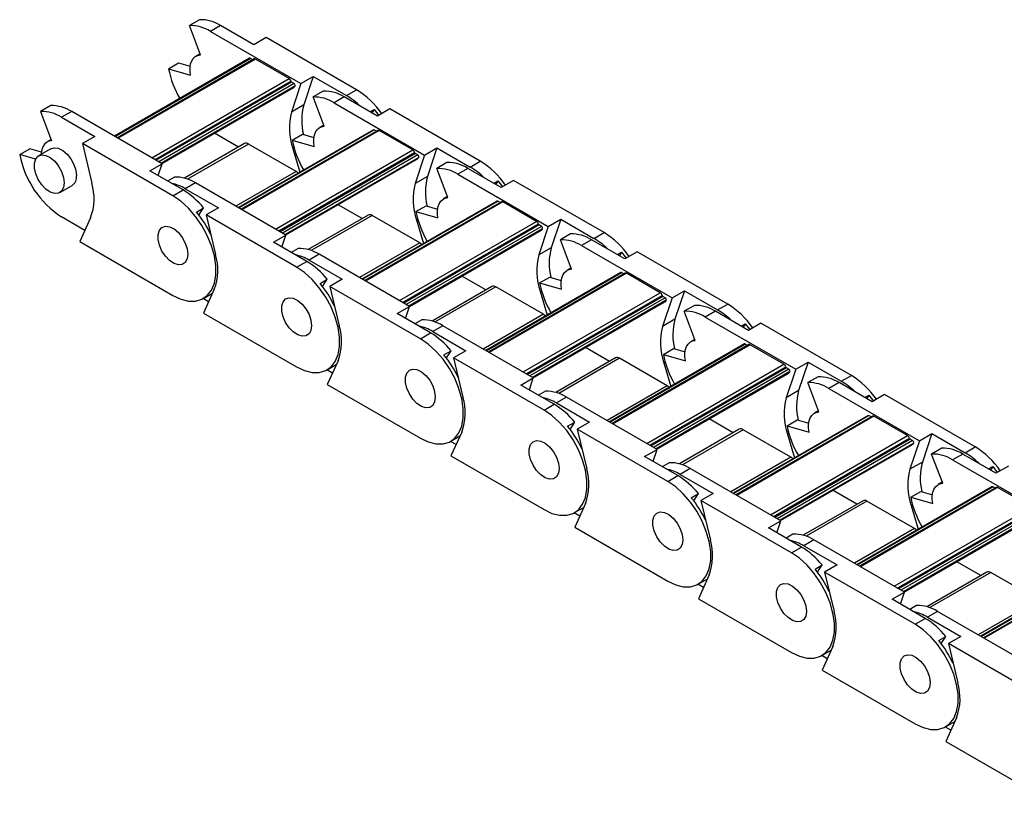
# Model space of a CAD drawing. Header units: millimetres. Extents: x 19 to 819, y 19 to 629.
# Tile 5 of 9: x 604 to 660, y 524 to 568. Entities that reach past the tile are written whole.
import ezdxf

# ---------------------------------------------------------------- set-up
doc = ezdxf.new("R2010")
doc.units = ezdxf.units.MM
doc.header["$LTSCALE"] = 3

msp = doc.modelspace()

# ---------------------------------------------------------------- linework, layer by layer
for p, q in [((614.61, 567.896), (614.037, 567.566)), ((614.663, 565.911), (614.037, 567.566)), ((615.799, 567.567), (615.227, 567.237)), ((615.227, 567.237), (620.348, 564.28)), ((617.678, 566.482), (615.799, 567.567)), ((618.379, 566.887), (617.678, 566.482)), ((623.5, 563.93), (618.379, 566.887)), ((617.447, 565.713), (609.808, 561.303)), ((609.834, 561.288), (617.492, 565.708)), ((617.697, 565.677), (609.964, 561.212)), ((617.772, 565.669), (610.008, 561.187)), ((614.641, 565.969), (614.409, 565.836)), ((617.622, 565.633), (617.492, 565.708)), ((619.681, 564.567), (617.772, 565.669)), ((612.856, 565.123), (613.429, 565.453)), ((612.856, 565.123), (614.101, 564.762)), ((613.429, 565.453), (614.081, 565.265)), ((611.917, 560.085), (619.681, 564.567)), ((612.095, 559.982), (619.783, 564.421)), ((620.348, 564.28), (621.048, 564.684)), ((621.048, 564.684), (620.513, 563.071)), ((621.048, 564.684), (622.927, 563.6)), ((619.824, 564.362), (612.166, 559.941)), ((619.961, 564.283), (612.304, 559.862)), ((620.021, 564.149), (612.449, 559.778)), ((612.488, 559.755), (619.949, 564.062)), ((620.348, 564.28), (619.813, 562.667)), ((619.961, 564.283), (619.824, 564.362)), ((622.927, 563.6), (623.5, 563.93)), ((621.611, 563.855), (621.038, 563.525)), ((621.663, 561.869), (621.038, 563.525)), ((622.8, 563.526), (622.227, 563.195)), ((624.679, 562.441), (622.8, 563.526)), ((606.189, 563.035), (605.616, 562.704)), ((620.513, 563.071), (619.813, 562.667)), ((622.227, 563.195), (627.348, 560.239)), ((624.259, 562.683), (624.494, 562.819)), ((624.494, 562.819), (624.367, 562.621)), ((624.494, 562.819), (624.752, 562.483)), ((625.379, 562.845), (624.679, 562.441)), ((630.5, 559.889), (625.379, 562.845)), ((605.616, 562.704), (606.241, 561.049)), ((607.378, 562.706), (606.805, 562.375)), ((606.805, 562.375), (608.684, 561.29)), ((612.499, 559.749), (607.378, 562.706)), ((624.447, 561.672), (616.808, 557.262)), ((616.834, 557.246), (624.492, 561.667)), ((624.697, 561.635), (616.965, 557.171)), ((621.641, 561.928), (621.409, 561.794)), ((624.622, 561.592), (624.492, 561.667)), ((606.219, 561.108), (605.987, 560.974)), ((608.684, 561.29), (607.984, 560.886)), ((616.813, 560.687), (615.457, 561.469)), ((624.772, 561.628), (617.008, 557.146)), ((619.856, 561.081), (620.429, 561.412)), ((619.856, 561.081), (621.102, 560.721)), ((620.429, 561.412), (621.082, 561.223)), ((626.682, 560.526), (624.772, 561.628)), ((604.434, 560.261), (605.007, 560.592)), ((605.66, 560.403), (605.007, 560.592)), ((606.205, 560.597), (605.505, 560.193)), ((613.105, 557.93), (607.984, 560.886)), ((607.984, 560.886), (608.518, 558.655)), ((617.155, 560.884), (613.766, 558.928)), ((617.38, 560.862), (613.935, 558.873)), ((620.074, 559.306), (617.38, 560.862)), ((618.918, 556.044), (626.682, 560.526)), ((619.885, 560.61), (619.958, 560.652)), ((619.885, 560.61), (620.284, 559.268)), ((627.348, 560.239), (628.048, 560.643)), ((628.048, 560.643), (627.514, 559.029)), ((628.048, 560.643), (629.927, 559.558)), ((605.331, 560.002), (604.434, 560.261)), ((619.095, 555.941), (626.783, 560.38)), ((626.824, 560.321), (619.166, 555.9)), ((626.962, 560.241), (619.304, 555.821)), ((627.021, 560.107), (619.45, 555.736)), ((619.489, 555.714), (626.949, 560.021)), ((627.348, 560.239), (626.814, 558.625)), ((626.962, 560.241), (626.824, 560.321)), ((611.799, 559.345), (612.499, 559.749)), ((612.274, 559.071), (612.499, 559.749)), ((628.611, 559.814), (628.038, 559.483)), ((628.664, 557.828), (628.038, 559.483)), ((629.8, 559.485), (629.227, 559.154)), ((631.679, 558.4), (629.8, 559.485)), ((629.927, 559.558), (630.5, 559.889)), ((613.678, 558.26), (611.799, 559.345)), ((613.189, 558.993), (612.798, 558.768)), ((620.074, 559.306), (616.67, 557.341)), ((627.514, 559.029), (626.814, 558.625)), ((629.227, 559.154), (634.348, 556.198)), ((606.705, 558.114), (607.405, 558.519)), ((614.378, 558.664), (613.805, 558.334)), ((613.805, 558.334), (615.684, 557.249)), ((619.499, 555.708), (614.378, 558.664)), ((631.26, 558.642), (631.494, 558.778)), ((631.494, 558.778), (631.367, 558.58)), ((631.494, 558.778), (631.752, 558.442)), ((632.379, 558.804), (631.679, 558.4)), ((637.5, 555.848), (632.379, 558.804)), ((613.105, 557.93), (613.678, 558.26)), ((628.642, 557.887), (628.41, 557.753)), ((614.439, 557.014), (614.842, 557.247)), ((614.579, 556.839), (614.842, 557.247)), ((615.684, 557.249), (614.984, 556.845)), ((623.813, 556.645), (622.458, 557.428)), ((631.448, 557.63), (623.808, 553.22)), ((623.835, 553.205), (631.493, 557.626)), ((631.698, 557.594), (623.965, 553.13)), ((631.773, 557.587), (624.009, 553.105)), ((626.857, 557.04), (627.429, 557.371)), ((627.429, 557.371), (628.082, 557.182)), ((631.623, 557.551), (631.493, 557.626)), ((633.682, 556.485), (631.773, 557.587)), ((608.128, 555.977), (606.805, 556.741)), ((608.447, 556.681), (607.838, 555.336)), ((620.106, 553.888), (614.984, 556.845)), ((614.984, 556.845), (615.519, 554.614)), ((624.155, 556.843), (620.766, 554.886)), ((624.38, 556.82), (620.935, 554.832)), ((627.074, 555.265), (624.38, 556.82)), ((626.857, 557.04), (628.102, 556.68)), ((625.918, 552.002), (633.682, 556.485)), ((626.095, 551.9), (633.784, 556.338)), ((633.824, 556.28), (626.166, 551.859)), ((633.962, 556.2), (626.304, 551.779)), ((634.022, 556.066), (626.45, 551.695)), ((626.885, 556.569), (626.959, 556.611)), ((626.885, 556.569), (627.284, 555.227)), ((634.348, 556.198), (633.814, 554.584)), ((633.962, 556.2), (633.824, 556.28)), ((634.348, 556.198), (635.048, 556.602)), ((635.048, 556.602), (634.514, 554.988)), ((635.048, 556.602), (636.928, 555.517)), ((618.799, 555.304), (619.499, 555.708)), ((619.274, 555.029), (619.499, 555.708)), ((626.489, 551.673), (633.95, 555.98)), ((635.611, 555.773), (635.039, 555.442)), ((636.928, 555.517), (637.5, 555.848)), ((607.838, 555.336), (613.105, 552.295)), ((620.678, 554.219), (618.799, 555.304)), ((620.189, 554.952), (619.799, 554.727)), ((627.074, 555.265), (623.67, 553.3)), ((634.514, 554.988), (633.814, 554.584)), ((635.664, 553.787), (635.039, 555.442)), ((636.8, 555.444), (636.228, 555.113)), ((636.228, 555.113), (641.349, 552.157)), ((638.68, 554.359), (636.8, 555.444)), ((621.378, 554.623), (620.806, 554.292)), ((626.5, 551.667), (621.378, 554.623)), ((638.26, 554.601), (638.495, 554.736)), ((638.495, 554.736), (638.367, 554.539)), ((638.495, 554.736), (638.753, 554.401)), ((639.38, 554.763), (638.68, 554.359)), ((644.501, 551.807), (639.38, 554.763)), ((620.106, 553.888), (620.678, 554.219)), ((620.806, 554.292), (622.685, 553.208)), ((635.642, 553.846), (635.41, 553.712)), ((630.814, 552.604), (629.458, 553.387)), ((638.448, 553.589), (630.809, 549.179)), ((630.835, 549.164), (638.493, 553.585)), ((638.698, 553.553), (630.965, 549.089)), ((638.773, 553.545), (631.009, 549.063)), ((633.857, 552.999), (634.43, 553.33)), ((634.43, 553.33), (635.083, 553.141)), ((638.623, 553.51), (638.493, 553.585)), ((640.682, 552.443), (638.773, 553.545)), ((621.439, 552.973), (621.842, 553.206)), ((621.579, 552.798), (621.842, 553.206)), ((622.685, 553.208), (621.985, 552.804)), ((627.106, 549.847), (621.985, 552.804)), ((621.985, 552.804), (622.519, 550.573)), ((631.155, 552.802), (627.767, 550.845)), ((631.38, 552.779), (627.936, 550.791)), ((634.074, 551.224), (631.38, 552.779)), ((633.857, 552.999), (635.102, 552.639)), ((614.83, 552.125), (615.35, 552.425)), ((615.447, 552.64), (614.839, 551.295)), ((632.918, 547.961), (640.682, 552.443)), ((633.096, 547.859), (640.784, 552.297)), ((640.825, 552.239), (633.167, 547.818)), ((633.886, 552.528), (633.959, 552.57)), ((633.886, 552.528), (634.284, 551.186)), ((640.963, 552.159), (640.825, 552.239)), ((641.349, 552.157), (642.049, 552.561)), ((642.049, 552.561), (641.514, 550.947)), ((642.049, 552.561), (643.928, 551.476)), ((615.128, 551.936), (614.815, 552.116)), ((625.799, 551.263), (626.5, 551.667)), ((626.275, 550.988), (626.5, 551.667)), ((640.963, 552.159), (633.305, 547.738)), ((641.022, 552.025), (633.451, 547.654)), ((633.489, 547.632), (640.95, 551.938)), ((641.349, 552.157), (640.814, 550.543)), ((642.612, 551.732), (642.039, 551.401)), ((643.928, 551.476), (644.501, 551.807)), ((614.839, 551.295), (620.106, 548.254)), ((627.679, 550.178), (625.799, 551.263)), ((634.074, 551.224), (630.67, 549.259)), ((642.664, 549.746), (642.039, 551.401)), ((643.801, 551.402), (643.228, 551.072)), ((643.228, 551.072), (648.349, 548.115)), ((645.68, 550.318), (643.801, 551.402)), ((627.19, 550.911), (626.799, 550.686)), ((628.379, 550.582), (627.806, 550.251)), ((633.5, 547.626), (628.379, 550.582)), ((641.514, 550.947), (640.814, 550.543)), ((645.26, 550.56), (645.495, 550.695)), ((645.495, 550.695), (645.368, 550.498)), ((645.495, 550.695), (645.753, 550.36)), ((646.38, 550.722), (645.68, 550.318)), ((651.501, 547.765), (646.38, 550.722)), ((627.106, 549.847), (627.679, 550.178)), ((627.806, 550.251), (629.685, 549.166)), ((645.448, 549.548), (637.809, 545.138)), ((637.835, 545.123), (645.493, 549.543)), ((645.699, 549.512), (637.966, 545.048)), ((645.774, 549.504), (638.01, 545.022)), ((642.642, 549.804), (642.411, 549.671)), ((645.624, 549.468), (645.493, 549.543)), ((647.683, 548.402), (645.774, 549.504)), ((628.44, 548.932), (628.843, 549.164)), ((628.579, 548.756), (628.843, 549.164)), ((629.685, 549.166), (628.985, 548.762)), ((637.814, 548.563), (636.459, 549.346)), ((640.857, 548.958), (641.43, 549.288)), ((640.857, 548.958), (642.103, 548.597)), ((641.43, 549.288), (642.083, 549.1)), ((621.83, 548.083), (622.35, 548.383)), ((622.448, 548.599), (621.839, 547.254)), ((634.106, 545.806), (628.985, 548.762)), ((628.985, 548.762), (629.52, 546.532)), ((638.156, 548.76), (634.767, 546.804)), ((638.381, 548.738), (634.936, 546.75)), ((641.075, 547.183), (638.381, 548.738)), ((639.919, 543.92), (647.683, 548.402)), ((640.886, 548.486), (640.959, 548.529)), ((640.886, 548.486), (641.285, 547.144)), ((648.349, 548.115), (649.049, 548.519)), ((649.049, 548.519), (648.515, 546.906)), ((649.049, 548.519), (650.928, 547.435)), ((622.129, 547.894), (621.816, 548.075)), ((640.096, 543.818), (647.784, 548.256)), ((647.825, 548.197), (640.167, 543.777)), ((647.963, 548.118), (640.305, 543.697)), ((648.022, 547.984), (640.451, 543.613)), ((640.49, 543.59), (647.95, 547.897)), ((648.349, 548.115), (647.815, 546.502)), ((647.963, 548.118), (647.825, 548.197)), ((650.928, 547.435), (651.501, 547.765)), ((621.839, 547.254), (627.106, 544.213)), ((632.8, 547.221), (633.5, 547.626)), ((634.679, 546.137), (632.8, 547.221)), ((633.275, 546.947), (633.5, 547.626)), ((641.075, 547.183), (637.671, 545.218)), ((649.612, 547.69), (649.039, 547.36)), ((649.665, 545.704), (649.039, 547.36)), ((650.801, 547.361), (650.228, 547.031)), ((652.68, 546.276), (650.801, 547.361)), ((634.19, 546.87), (633.799, 546.644)), ((648.515, 546.906), (647.815, 546.502)), ((650.228, 547.031), (655.349, 544.074)), ((652.261, 546.518), (652.495, 546.654)), ((652.495, 546.654), (652.368, 546.457)), ((652.495, 546.654), (652.753, 546.318)), ((653.38, 546.68), (652.68, 546.276)), ((658.501, 543.724), (653.38, 546.68)), ((634.106, 545.806), (634.679, 546.137)), ((635.379, 546.541), (634.806, 546.21)), ((634.806, 546.21), (636.686, 545.125)), ((640.5, 543.584), (635.379, 546.541)), ((652.449, 545.507), (644.809, 541.097)), ((644.836, 541.081), (652.494, 545.502)), ((649.643, 545.763), (649.411, 545.629)), ((652.624, 545.427), (652.494, 545.502)), ((635.44, 544.891), (635.843, 545.123)), ((635.58, 544.715), (635.843, 545.123)), ((636.686, 545.125), (635.985, 544.721)), ((644.814, 544.522), (643.459, 545.304)), ((652.699, 545.47), (644.966, 541.006)), ((652.774, 545.463), (645.01, 540.981)), ((647.858, 544.917), (648.431, 545.247)), ((648.431, 545.247), (649.083, 545.058)), ((654.683, 544.361), (652.774, 545.463)), ((629.448, 544.558), (628.839, 543.212)), ((641.107, 541.765), (635.985, 544.721)), ((635.985, 544.721), (636.52, 542.49)), ((645.156, 544.719), (641.767, 542.763)), ((645.381, 544.697), (641.937, 542.708)), ((648.075, 543.142), (645.381, 544.697)), ((647.858, 544.917), (649.103, 544.556)), ((647.886, 544.445), (647.96, 544.488)), ((647.886, 544.445), (648.285, 543.103)), ((655.349, 544.074), (656.05, 544.478)), ((656.05, 544.478), (655.515, 542.865)), ((656.05, 544.478), (657.929, 543.393)), ((629.129, 543.853), (628.816, 544.034)), ((628.831, 544.042), (629.35, 544.342)), ((646.919, 539.879), (654.683, 544.361)), ((647.096, 539.776), (654.785, 544.215)), ((654.825, 544.156), (647.167, 539.735)), ((654.963, 544.077), (647.305, 539.656)), ((655.023, 543.942), (647.451, 539.572)), ((647.49, 539.549), (654.951, 543.856)), ((655.349, 544.074), (654.815, 542.46)), ((654.963, 544.077), (654.825, 544.156)), ((639.8, 543.18), (640.5, 543.584)), ((640.276, 542.906), (640.5, 543.584)), ((656.612, 543.649), (656.04, 543.318)), ((656.665, 541.663), (656.04, 543.318)), ((657.801, 543.32), (657.229, 542.989)), ((659.681, 542.235), (657.801, 543.32)), ((657.929, 543.393), (658.501, 543.724)), ((628.839, 543.212), (634.106, 540.172)), ((641.679, 542.095), (639.8, 543.18)), ((641.19, 542.829), (640.8, 542.603)), ((648.075, 543.142), (644.671, 541.176)), ((655.515, 542.865), (654.815, 542.46)), ((657.229, 542.989), (662.35, 540.033)), ((642.379, 542.499), (641.807, 542.169)), ((641.807, 542.169), (643.686, 541.084)), ((647.501, 539.543), (642.379, 542.499)), ((659.261, 542.477), (659.496, 542.613)), ((659.496, 542.613), (659.368, 542.415)), ((659.496, 542.613), (659.754, 542.277)), ((660.381, 542.639), (659.681, 542.235)), ((641.107, 541.765), (641.679, 542.095)), ((656.643, 541.722), (656.411, 541.588)), ((642.44, 540.849), (642.843, 541.082)), ((642.58, 540.674), (642.843, 541.082)), ((643.686, 541.084), (642.986, 540.68)), ((651.815, 540.481), (650.459, 541.263)), ((659.449, 541.465), (651.81, 537.055)), ((651.836, 537.04), (659.494, 541.461)), ((659.699, 541.429), (651.966, 536.965)), ((659.774, 541.422), (652.01, 536.94)), ((654.858, 540.875), (655.431, 541.206)), ((655.431, 541.206), (656.084, 541.017)), ((659.624, 541.386), (659.494, 541.461)), ((661.683, 540.32), (659.774, 541.422)), ((636.448, 540.517), (635.84, 539.171)), ((648.107, 537.723), (642.986, 540.68)), ((642.986, 540.68), (643.52, 538.449)), ((652.156, 540.678), (648.768, 538.721)), ((652.381, 540.656), (648.937, 538.667)), ((655.076, 539.1), (652.381, 540.656)), ((654.858, 540.875), (656.103, 540.515)), ((636.13, 539.812), (635.817, 539.993)), ((635.831, 540.001), (636.351, 540.301)), ((653.919, 535.838), (661.683, 540.32)), ((654.097, 535.735), (661.785, 540.173)), ((661.826, 540.115), (654.168, 535.694)), ((661.964, 540.035), (654.306, 535.615)), ((654.887, 540.404), (654.96, 540.446)), ((654.887, 540.404), (655.285, 539.062)), ((646.801, 539.139), (647.501, 539.543)), ((647.276, 538.865), (647.501, 539.543)), ((662.023, 539.901), (654.452, 535.53)), ((654.491, 535.508), (661.951, 539.815)), ((635.84, 539.171), (641.107, 536.131)), ((648.68, 538.054), (646.801, 539.139)), ((655.076, 539.1), (651.672, 537.135)), ((648.191, 538.787), (647.8, 538.562)), ((649.38, 538.458), (648.807, 538.128)), ((654.501, 535.502), (649.38, 538.458)), ((648.107, 537.723), (648.68, 538.054)), ((648.807, 538.128), (650.686, 537.043)), ((658.815, 536.439), (657.46, 537.222)), ((666.449, 537.424), (658.81, 533.014)), ((658.836, 532.999), (666.494, 537.42)), ((666.7, 537.388), (658.967, 532.924)), ((666.775, 537.381), (659.011, 532.898)), ((649.441, 536.808), (649.844, 537.041)), ((649.58, 536.633), (649.844, 537.041)), ((650.686, 537.043), (649.986, 536.639)), ((655.107, 533.682), (649.986, 536.639)), ((649.986, 536.639), (650.521, 534.408)), ((659.157, 536.637), (655.768, 534.68)), ((659.382, 536.614), (655.937, 534.626)), ((662.076, 535.059), (659.382, 536.614)), ((642.832, 535.96), (643.351, 536.26)), ((643.449, 536.475), (642.84, 535.13)), ((643.13, 535.771), (642.817, 535.951)), ((653.801, 535.098), (654.501, 535.502)), ((654.276, 534.823), (654.501, 535.502)), ((642.84, 535.13), (648.107, 532.089)), ((655.68, 534.013), (653.801, 535.098)), ((662.076, 535.059), (658.672, 533.094)), ((655.191, 534.746), (654.801, 534.521)), ((656.38, 534.417), (655.807, 534.086)), ((661.501, 531.461), (656.38, 534.417)), ((655.107, 533.682), (655.68, 534.013)), ((655.807, 534.086), (657.687, 533.002)), ((656.441, 532.767), (656.844, 533)), ((656.581, 532.592), (656.844, 533)), ((657.687, 533.002), (656.987, 532.597)), ((649.832, 531.919), (650.351, 532.218)), ((650.449, 532.434), (649.84, 531.089)), ((662.108, 529.641), (656.987, 532.597)), ((656.987, 532.597), (657.521, 530.367)), ((650.13, 531.73), (649.817, 531.91)), ((649.84, 531.089), (655.107, 528.048)), ((657.449, 528.393), (656.841, 527.047)), ((657.131, 527.688), (656.818, 527.869)), ((656.832, 527.877), (657.352, 528.177)), ((656.841, 527.047), (662.108, 524.007))]:
    msp.add_line(p, q)
at = {"flags": 128}
for points in [[(614.101, 564.762), (614.073, 564.992), (614.075, 565.206), (614.107, 565.4), (614.169, 565.569), (614.257, 565.707), (614.371, 565.812), (614.508, 565.88), (614.663, 565.911)], [(621.102, 560.721), (621.074, 560.951), (621.076, 561.165), (621.108, 561.359), (621.169, 561.527), (621.258, 561.666), (621.372, 561.77), (621.508, 561.839), (621.663, 561.869)], [(606.241, 561.049), (606.086, 561.018), (605.95, 560.95), (605.836, 560.845), (605.747, 560.707), (605.686, 560.538), (605.654, 560.344), (605.65, 560.277)], [(606.205, 560.597), (606.381, 560.651), (606.616, 560.622), (606.868, 560.498), (607.115, 560.291), (607.334, 560.019), (607.506, 559.705), (607.616, 559.379), (607.653, 559.068)], [(606.953, 558.664), (606.916, 558.397), (606.806, 558.197), (606.634, 558.082), (606.415, 558.063), (606.168, 558.14), (605.916, 558.307), (605.681, 558.55), (605.483, 558.846), (605.34, 559.17), (605.266, 559.492), (605.266, 559.784), (605.34, 560.02), (605.483, 560.179), (605.681, 560.247), (605.916, 560.218), (606.168, 560.094), (606.415, 559.887), (606.634, 559.614), (606.806, 559.301), (606.916, 558.974), (606.953, 558.664)], [(620.19, 559.214), (620.136, 559.264), (620.074, 559.306)], [(613.105, 552.295), (613.553, 552.085), (613.986, 551.977), (614.389, 551.976), (614.749, 552.082), (615.052, 552.291), (615.289, 552.596), (615.452, 552.987), (615.534, 553.45), (615.534, 553.97), (615.452, 554.529), (615.289, 555.108), (615.052, 555.686), (614.749, 556.246), (614.389, 556.766), (613.986, 557.231), (613.553, 557.623), (613.105, 557.93)], [(628.102, 556.68), (628.074, 556.909), (628.076, 557.124), (628.108, 557.318), (628.169, 557.486), (628.258, 557.624), (628.372, 557.729), (628.509, 557.798), (628.664, 557.828)], [(613.954, 554.623), (613.916, 554.356), (613.806, 554.156), (613.634, 554.041), (613.415, 554.021), (613.169, 554.099), (612.916, 554.266), (612.681, 554.509), (612.483, 554.805), (612.341, 555.129), (612.266, 555.451), (612.266, 555.743), (612.341, 555.979), (612.483, 556.138), (612.681, 556.206), (612.916, 556.177), (613.169, 556.053), (613.415, 555.846), (613.634, 555.573), (613.806, 555.26), (613.916, 554.933), (613.954, 554.623)], [(613.954, 554.623), (613.916, 554.356), (613.806, 554.156), (613.634, 554.041), (613.415, 554.021), (613.169, 554.099), (612.916, 554.266), (612.681, 554.509), (612.483, 554.805), (612.341, 555.129), (612.266, 555.451), (612.266, 555.743), (612.341, 555.979), (612.483, 556.138), (612.681, 556.206), (612.916, 556.177), (613.169, 556.053), (613.415, 555.846), (613.634, 555.573), (613.806, 555.26), (613.916, 554.933), (613.954, 554.623)], [(627.19, 555.173), (627.136, 555.222), (627.074, 555.265)], [(620.106, 548.254), (620.554, 548.043), (620.987, 547.936), (621.39, 547.935), (621.749, 548.041), (622.052, 548.25), (622.289, 548.555), (622.452, 548.946), (622.535, 549.409), (622.535, 549.929), (622.452, 550.488), (622.289, 551.066), (622.052, 551.645), (621.749, 552.204), (621.39, 552.725), (620.987, 553.189), (620.554, 553.582), (620.106, 553.888)], [(635.102, 552.639), (635.074, 552.868), (635.076, 553.083), (635.108, 553.276), (635.17, 553.445), (635.258, 553.583), (635.373, 553.688), (635.509, 553.757), (635.664, 553.787)], [(620.954, 550.581), (620.916, 550.314), (620.807, 550.115), (620.635, 550), (620.416, 549.98), (620.169, 550.058), (619.917, 550.225), (619.681, 550.468), (619.484, 550.764), (619.341, 551.087), (619.267, 551.41), (619.267, 551.702), (619.341, 551.938), (619.484, 552.097), (619.681, 552.165), (619.917, 552.136), (620.169, 552.012), (620.416, 551.804), (620.635, 551.532), (620.807, 551.219), (620.916, 550.892), (620.954, 550.581)], [(620.954, 550.581), (620.916, 550.314), (620.807, 550.115), (620.635, 550), (620.416, 549.98), (620.169, 550.058), (619.917, 550.225), (619.681, 550.468), (619.484, 550.764), (619.341, 551.087), (619.267, 551.41), (619.267, 551.702), (619.341, 551.938), (619.484, 552.097), (619.681, 552.165), (619.917, 552.136), (620.169, 552.012), (620.416, 551.804), (620.635, 551.532), (620.807, 551.219), (620.916, 550.892), (620.954, 550.581)], [(634.191, 551.131), (634.137, 551.181), (634.074, 551.224)], [(627.106, 544.213), (627.554, 544.002), (627.987, 543.894), (628.39, 543.894), (628.749, 543.999), (629.053, 544.209), (629.29, 544.514), (629.452, 544.905), (629.535, 545.368), (629.535, 545.888), (629.452, 546.446), (629.29, 547.025), (629.053, 547.604), (628.749, 548.163), (628.39, 548.684), (627.987, 549.148), (627.554, 549.54), (627.106, 549.847)], [(642.103, 548.597), (642.075, 548.827), (642.077, 549.041), (642.109, 549.235), (642.17, 549.404), (642.259, 549.542), (642.373, 549.647), (642.509, 549.715), (642.664, 549.746)], [(627.954, 546.54), (627.917, 546.273), (627.807, 546.073), (627.635, 545.959), (627.416, 545.939), (627.169, 546.016), (626.917, 546.184), (626.682, 546.426), (626.484, 546.723), (626.341, 547.046), (626.267, 547.368), (626.267, 547.66), (626.341, 547.897), (626.484, 548.056), (626.682, 548.124), (626.917, 548.094), (627.169, 547.971), (627.416, 547.763), (627.635, 547.491), (627.807, 547.177), (627.917, 546.851), (627.954, 546.54)], [(627.954, 546.54), (627.917, 546.273), (627.807, 546.073), (627.635, 545.959), (627.416, 545.939), (627.169, 546.016), (626.917, 546.184), (626.682, 546.426), (626.484, 546.723), (626.341, 547.046), (626.267, 547.368), (626.267, 547.66), (626.341, 547.897), (626.484, 548.056), (626.682, 548.124), (626.917, 548.094), (627.169, 547.971), (627.416, 547.763), (627.635, 547.491), (627.807, 547.177), (627.917, 546.851), (627.954, 546.54)], [(641.191, 547.09), (641.137, 547.14), (641.075, 547.183)], [(634.106, 540.172), (634.555, 539.961), (634.988, 539.853), (635.391, 539.852), (635.75, 539.958), (636.053, 540.167), (636.29, 540.473), (636.453, 540.863), (636.535, 541.327), (636.535, 541.846), (636.453, 542.405), (636.29, 542.984), (636.053, 543.563), (635.75, 544.122), (635.391, 544.643), (634.988, 545.107), (634.555, 545.499), (634.106, 545.806)], [(649.103, 544.556), (649.075, 544.786), (649.077, 545), (649.109, 545.194), (649.17, 545.362), (649.259, 545.501), (649.373, 545.606), (649.51, 545.674), (649.665, 545.704)], [(634.955, 542.499), (634.917, 542.232), (634.807, 542.032), (634.635, 541.917), (634.416, 541.898), (634.17, 541.975), (633.917, 542.143), (633.682, 542.385), (633.484, 542.681), (633.342, 543.005), (633.267, 543.327), (633.267, 543.619), (633.342, 543.855), (633.484, 544.014), (633.682, 544.082), (633.917, 544.053), (634.17, 543.929), (634.416, 543.722), (634.635, 543.45), (634.807, 543.136), (634.917, 542.81), (634.955, 542.499)], [(634.955, 542.499), (634.917, 542.232), (634.807, 542.032), (634.635, 541.917), (634.416, 541.898), (634.17, 541.975), (633.917, 542.143), (633.682, 542.385), (633.484, 542.681), (633.342, 543.005), (633.267, 543.327), (633.267, 543.619), (633.342, 543.855), (633.484, 544.014), (633.682, 544.082), (633.917, 544.053), (634.17, 543.929), (634.416, 543.722), (634.635, 543.45), (634.807, 543.136), (634.917, 542.81), (634.955, 542.499)], [(648.191, 543.049), (648.137, 543.099), (648.075, 543.142)], [(641.107, 536.131), (641.555, 535.92), (641.988, 535.812), (642.391, 535.811), (642.75, 535.917), (643.053, 536.126), (643.29, 536.431), (643.453, 536.822), (643.536, 537.285), (643.536, 537.805), (643.453, 538.364), (643.29, 538.943), (643.053, 539.521), (642.75, 540.081), (642.391, 540.601), (641.988, 541.066), (641.555, 541.458), (641.107, 541.765)], [(656.103, 540.515), (656.075, 540.744), (656.077, 540.959), (656.109, 541.153), (656.171, 541.321), (656.259, 541.46), (656.374, 541.564), (656.51, 541.633), (656.665, 541.663)], [(641.955, 538.458), (641.917, 538.191), (641.808, 537.991), (641.636, 537.876), (641.417, 537.857), (641.17, 537.934), (640.918, 538.101), (640.682, 538.344), (640.485, 538.64), (640.342, 538.964), (640.268, 539.286), (640.268, 539.578), (640.342, 539.814), (640.485, 539.973), (640.682, 540.041), (640.918, 540.012), (641.17, 539.888), (641.417, 539.681), (641.636, 539.408), (641.808, 539.095), (641.917, 538.768), (641.955, 538.458)], [(641.955, 538.458), (641.917, 538.191), (641.808, 537.991), (641.636, 537.876), (641.417, 537.857), (641.17, 537.934), (640.918, 538.101), (640.682, 538.344), (640.485, 538.64), (640.342, 538.964), (640.268, 539.286), (640.268, 539.578), (640.342, 539.814), (640.485, 539.973), (640.682, 540.041), (640.918, 540.012), (641.17, 539.888), (641.417, 539.681), (641.636, 539.408), (641.808, 539.095), (641.917, 538.768), (641.955, 538.458)], [(655.192, 539.008), (655.138, 539.057), (655.076, 539.1)], [(648.107, 532.089), (648.555, 531.879), (648.988, 531.771), (649.391, 531.77), (649.75, 531.876), (650.054, 532.085), (650.291, 532.39), (650.453, 532.781), (650.536, 533.244), (650.536, 533.764), (650.453, 534.323), (650.291, 534.901), (650.054, 535.48), (649.75, 536.039), (649.391, 536.56), (648.988, 537.024), (648.555, 537.417), (648.107, 537.723)], [(648.956, 534.417), (648.918, 534.149), (648.808, 533.95), (648.636, 533.835), (648.417, 533.815), (648.17, 533.893), (647.918, 534.06), (647.683, 534.303), (647.485, 534.599), (647.343, 534.923), (647.268, 535.245), (647.268, 535.537), (647.343, 535.773), (647.485, 535.932), (647.683, 536), (647.918, 535.971), (648.17, 535.847), (648.417, 535.64), (648.636, 535.367), (648.808, 535.054), (648.918, 534.727), (648.956, 534.417)], [(648.956, 534.417), (648.918, 534.149), (648.808, 533.95), (648.636, 533.835), (648.417, 533.815), (648.17, 533.893), (647.918, 534.06), (647.683, 534.303), (647.485, 534.599), (647.343, 534.923), (647.268, 535.245), (647.268, 535.537), (647.343, 535.773), (647.485, 535.932), (647.683, 536), (647.918, 535.971), (648.17, 535.847), (648.417, 535.64), (648.636, 535.367), (648.808, 535.054), (648.918, 534.727), (648.956, 534.417)], [(655.107, 528.048), (655.556, 527.837), (655.989, 527.73), (656.392, 527.729), (656.751, 527.835), (657.054, 528.044), (657.291, 528.349), (657.454, 528.74), (657.536, 529.203), (657.536, 529.723), (657.454, 530.282), (657.291, 530.86), (657.054, 531.439), (656.751, 531.998), (656.392, 532.519), (655.989, 532.983), (655.556, 533.376), (655.107, 533.682)], [(655.956, 530.375), (655.918, 530.108), (655.808, 529.908), (655.636, 529.794), (655.417, 529.774), (655.171, 529.851), (654.919, 530.019), (654.683, 530.262), (654.485, 530.558), (654.343, 530.881), (654.268, 531.204), (654.268, 531.496), (654.343, 531.732), (654.485, 531.891), (654.683, 531.959), (654.919, 531.929), (655.171, 531.806), (655.417, 531.598), (655.636, 531.326), (655.808, 531.012), (655.918, 530.686), (655.956, 530.375)], [(655.956, 530.375), (655.918, 530.108), (655.808, 529.908), (655.636, 529.794), (655.417, 529.774), (655.171, 529.851), (654.919, 530.019), (654.683, 530.262), (654.485, 530.558), (654.343, 530.881), (654.268, 531.204), (654.268, 531.496), (654.343, 531.732), (654.485, 531.891), (654.683, 531.959), (654.919, 531.929), (655.171, 531.806), (655.417, 531.598), (655.636, 531.326), (655.808, 531.012), (655.918, 530.686), (655.956, 530.375)]]:
    msp.add_lwpolyline(points, dxfattribs=at)
for centre, radius, start, end in [((614.657, 565.755), 2.142, 57.7925, 91.2624), ((614.085, 565.424), 2.142, 57.7925, 91.2624), ((617.466, 565.673), 0.0436, 53.1338, 115.5558), ((617.728, 565.609), 0.0745, 53.9734, 114.7161), ((618.264, 566.205), 5.515, 191.3163, 210.1809), ((619.554, 564.37), 0.235, 12.558, 57.0724), ((619.875, 564.441), 0.094, 192.558, 237.0724), ((619.86, 564.209), 0.172, 301.1243, 339.3097), ((619.897, 564.174), 0.126, 348.3097, 59.4783), ((620.998, 559.869), 4.77, 34.6556, 58.3654), ((621.085, 561.383), 2.142, 57.7925, 91.2624), ((621.658, 561.713), 2.142, 57.7925, 91.2624), ((620.852, 560.086), 4.081, 45.644, 59.4327), ((606.236, 560.893), 2.142, 57.7925, 91.2624), ((623.746, 562.183), 3.352, 164.6409, 193.584), ((605.663, 560.562), 2.142, 57.7925, 91.2624), ((623.225, 561.756), 3.531, 165.0535, 198.9354), ((624.466, 561.632), 0.0436, 53.1338, 115.5558), ((624.729, 561.568), 0.0745, 53.9734, 114.7161), ((625.264, 562.164), 5.515, 191.3163, 210.1809), ((617.248, 560.678), 0.226, 54.3824, 114.3071), ((626.554, 560.328), 0.235, 12.558, 57.0724), ((609.744, 561.278), 5.406, 190.8461, 237.0662), ((626.875, 560.4), 0.094, 192.558, 237.0724), ((626.86, 560.168), 0.172, 301.1243, 339.3097), ((626.898, 560.133), 0.126, 348.3097, 59.4783), ((628.085, 557.341), 2.142, 57.7925, 91.2624), ((628.658, 557.672), 2.142, 57.7925, 91.2624), ((627.852, 556.045), 4.081, 45.644, 59.4327), ((627.998, 555.828), 4.77, 34.6556, 58.3654), ((607.069, 559.002), 0.588, 304.8223, 6.4898), ((613.236, 556.852), 2.142, 57.7925, 91.2624), ((630.746, 558.141), 3.352, 164.6409, 193.584), ((605.511, 557.776), 3.133, 339.5507, 16.2934), ((612.537, 556.22), 2.465, 59.0381, 78.5184), ((630.225, 557.715), 3.531, 165.0535, 198.9354), ((611.392, 554.46), 4.435, 38.938, 58.9789), ((631.466, 557.591), 0.0436, 53.1338, 115.5558), ((631.729, 557.526), 0.0745, 53.9734, 114.7161), ((609.89, 553.255), 5.901, 24.8355, 39.5695), ((624.248, 556.636), 0.226, 54.3824, 114.3071), ((632.265, 558.123), 5.515, 191.3163, 210.1809), ((633.554, 556.287), 0.235, 12.558, 57.0724), ((633.875, 556.359), 0.094, 192.558, 237.0724), ((633.861, 556.127), 0.172, 301.1243, 339.3097), ((633.898, 556.092), 0.126, 348.3097, 59.4783), ((635.659, 553.631), 2.142, 57.7925, 91.2624), ((634.852, 552.004), 4.081, 45.644, 59.4327), ((634.998, 551.786), 4.77, 34.6556, 58.3654), ((620.237, 552.81), 2.142, 57.7925, 91.2624), ((637.747, 554.1), 3.352, 164.6409, 193.584), ((635.086, 553.3), 2.142, 57.7925, 91.2624), ((612.511, 553.735), 3.133, 339.5507, 16.2934), ((619.537, 552.178), 2.465, 59.0381, 78.5184), ((637.225, 553.673), 3.531, 165.0535, 198.9354), ((618.393, 550.418), 4.435, 38.938, 58.9789), ((638.467, 553.55), 0.0436, 53.1338, 115.5558), ((638.729, 553.485), 0.0745, 53.9734, 114.7161), ((616.89, 549.214), 5.901, 24.8355, 39.5695), ((631.249, 552.595), 0.226, 54.3824, 114.3071), ((639.265, 554.081), 5.515, 191.3163, 210.1809), ((640.555, 552.246), 0.235, 12.558, 57.0724), ((640.876, 552.318), 0.094, 192.558, 237.0724), ((640.861, 552.086), 0.172, 301.1243, 339.3097), ((640.899, 552.05), 0.126, 348.3097, 59.4783), ((642.659, 549.59), 2.142, 57.7925, 91.2624), ((641.999, 547.745), 4.77, 34.6556, 58.3654), ((642.086, 549.259), 2.142, 57.7925, 91.2624), ((641.853, 547.962), 4.081, 45.644, 59.4327), ((619.512, 549.694), 3.133, 339.5507, 16.2934), ((626.538, 548.137), 2.465, 59.0381, 78.5184), ((627.237, 548.769), 2.142, 57.7925, 91.2624), ((644.226, 549.632), 3.531, 165.0535, 198.9354), ((644.747, 550.059), 3.352, 164.6409, 193.584), ((625.393, 546.377), 4.435, 38.938, 58.9789), ((645.467, 549.509), 0.0436, 53.1338, 115.5558), ((645.73, 549.444), 0.0745, 53.9734, 114.7161), ((623.891, 545.172), 5.901, 24.8355, 39.5695), ((646.265, 550.04), 5.515, 191.3163, 210.1809), ((638.249, 548.554), 0.226, 54.3824, 114.3071), ((647.555, 548.205), 0.235, 12.558, 57.0724), ((647.876, 548.276), 0.094, 192.558, 237.0724), ((647.861, 548.045), 0.172, 301.1243, 339.3097), ((647.899, 548.009), 0.126, 348.3097, 59.4783), ((648.999, 543.704), 4.77, 34.6556, 58.3654), ((649.086, 545.218), 2.142, 57.7925, 91.2624), ((649.659, 545.548), 2.142, 57.7925, 91.2624), ((648.853, 543.921), 4.081, 45.644, 59.4327), ((634.237, 544.728), 2.142, 57.7925, 91.2624), ((651.747, 546.018), 3.352, 164.6409, 193.584), ((626.512, 545.653), 3.133, 339.5507, 16.2934), ((633.538, 544.096), 2.465, 59.0381, 78.5184), ((632.394, 542.336), 4.435, 38.938, 58.9789), ((651.226, 545.591), 3.531, 165.0535, 198.9354), ((652.468, 545.467), 0.0436, 53.1338, 115.5558), ((652.73, 545.403), 0.0745, 53.9734, 114.7161), ((630.891, 541.131), 5.901, 24.8355, 39.5695), ((645.249, 544.513), 0.226, 54.3824, 114.3071), ((653.266, 545.999), 5.515, 191.3163, 210.1809), ((654.555, 544.164), 0.235, 12.558, 57.0724), ((654.876, 544.235), 0.094, 192.558, 237.0724), ((654.862, 544.003), 0.172, 301.1243, 339.3097), ((654.899, 543.968), 0.126, 348.3097, 59.4783), ((656.087, 541.177), 2.142, 57.7925, 91.2624), ((656.66, 541.507), 2.142, 57.7925, 91.2624), ((655.854, 539.88), 4.081, 45.644, 59.4327), ((656, 539.663), 4.77, 34.6556, 58.3654), ((641.238, 540.687), 2.142, 57.7925, 91.2624), ((658.748, 541.977), 3.352, 164.6409, 193.584), ((633.512, 541.611), 3.133, 339.5507, 16.2934), ((640.538, 540.055), 2.465, 59.0381, 78.5184), ((658.226, 541.55), 3.531, 165.0535, 198.9354), ((639.394, 538.295), 4.435, 38.938, 58.9789), ((659.468, 541.426), 0.0436, 53.1338, 115.5558), ((659.73, 541.362), 0.0745, 53.9734, 114.7161), ((637.891, 537.09), 5.901, 24.8355, 39.5695), ((652.25, 540.472), 0.226, 54.3824, 114.3071), ((660.266, 541.958), 5.515, 191.3163, 210.1809), ((640.513, 537.57), 3.133, 339.5507, 16.2934), ((647.539, 536.013), 2.465, 59.0381, 78.5184), ((648.238, 536.646), 2.142, 57.7925, 91.2624), ((646.394, 534.254), 4.435, 38.938, 58.9789), ((644.892, 533.049), 5.901, 24.8355, 39.5695), ((659.25, 536.43), 0.226, 54.3824, 114.3071), ((647.513, 533.529), 3.133, 339.5507, 16.2934), ((654.539, 531.972), 2.465, 59.0381, 78.5184), ((655.238, 532.604), 2.142, 57.7925, 91.2624), ((653.395, 530.212), 4.435, 38.938, 58.9789), ((651.892, 529.008), 5.901, 24.8355, 39.5695), ((654.514, 529.488), 3.133, 339.5507, 16.2934)]:
    msp.add_arc(centre, radius, start, end)

doc.saveas('drawing.dxf')
